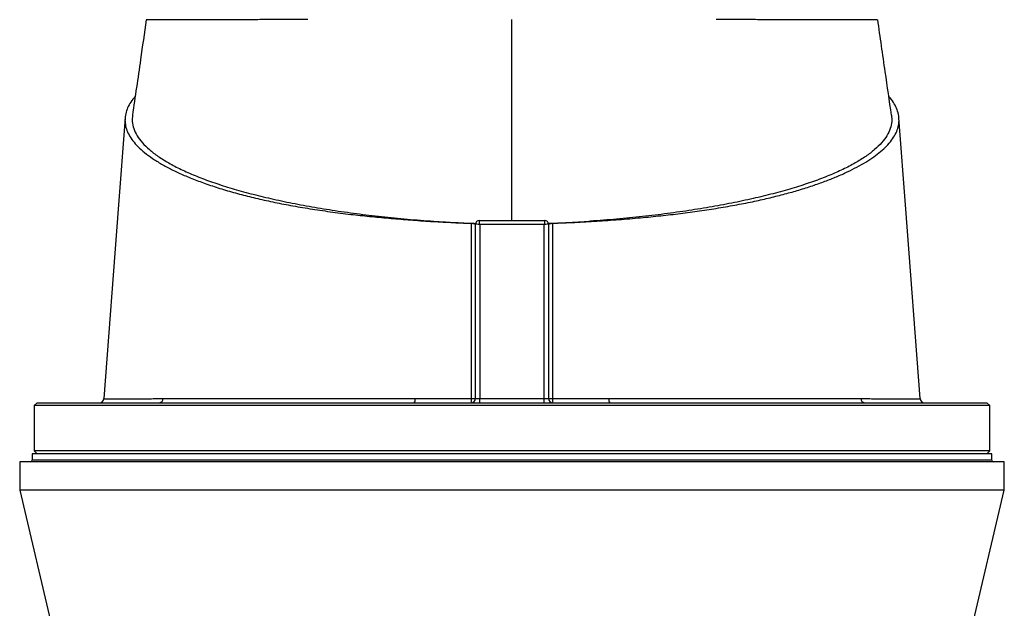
# Model space of a CAD drawing. Header units: millimetres. Extents: x 1228 to 2708, y 240 to 3424.
# Tile 5 of 7: x 1631 to 2306, y 2578 to 2981. Entities that reach past the tile are written whole.
import ezdxf

# ---------------------------------------------------------------- set-up
doc = ezdxf.new("R2010")
doc.units = ezdxf.units.MM

msp = doc.modelspace()

# ---------------------------------------------------------------- linework, layer by layer
at = {"color": 7, "linetype": 'Continuous', "lineweight": 25}
for p, q in [((1968.12, 2843.52), (1968.12, 2981.42)), ((1945.62, 2843.52), (1945.63, 2843.52)), ((1945.63, 2843.52), (1990.62, 2843.52)), ((1990.62, 2843.52), (1990.62, 2843.52)), ((1943.12, 2841.54), (1943.18, 2841.54)), ((1943.12, 2721.52), (1943.12, 2841.02)), ((1946.12, 2840.67), (1946.12, 2721.36)), ((1990.12, 2840.67), (1946.12, 2840.67)), ((1990.12, 2721.36), (1990.12, 2840.67)), ((1993.12, 2841.54), (1993.07, 2841.54)), ((1993.12, 2841.02), (1993.12, 2721.52)), ((1688.4, 2721.29), (1688.4, 2721.29)), ((1946.12, 2718.52), (1946.12, 2721.36)), ((1946.12, 2721.36), (1990.12, 2721.36)), ((1990.12, 2718.52), (1990.12, 2721.36)), ((2247.82, 2721.29), (2247.82, 2721.29)), ((1642.62, 2718.52), (1640.62, 2716.52)), ((1640.62, 2716.52), (1640.62, 2685.52)), ((2295.62, 2716.52), (1640.62, 2716.52)), ((1642.62, 2718.52), (2293.62, 2718.52)), ((2295.62, 2716.52), (2293.62, 2718.52)), ((2295.62, 2685.52), (2295.62, 2716.52)), ((1639.12, 2683.52), (1639.12, 2679.02)), ((2297.12, 2683.52), (1639.12, 2683.52)), ((1640.62, 2685.52), (1642.62, 2683.52)), ((2295.62, 2685.52), (1640.62, 2685.52)), ((2293.62, 2683.52), (2295.62, 2685.52)), ((2297.12, 2679.02), (2297.12, 2683.52)), ((1630.62, 2678.02), (1630.62, 2658.52)), ((2305.62, 2678.02), (1630.62, 2678.02)), ((2305.62, 2658.52), (2305.62, 2678.02)), ((1630.62, 2658.52), (1686.12, 2423.05)), ((2305.62, 2658.52), (1630.62, 2658.52)), ((2250.12, 2423.05), (2305.62, 2658.52))]:
    msp.add_line(p, q, dxfattribs=at)
at = {"color": 1, "linetype": 'Continuous', "lineweight": 25}
msp.add_line((2297.12, 2679.02), (1639.12, 2679.02), dxfattribs=at)
at = {"color": 7, "linetype": 'Continuous', "lineweight": 25, "flags": 128}
for points in [[(1702.87, 2913.88), (1698.14, 2851.16), (1688.33, 2721.3)], [(2247.91, 2721.3), (2238.11, 2851.16), (2233.38, 2913.88)]]:
    msp.add_lwpolyline(points, dxfattribs=at)
at = {"color": 7, "linetype": 'Continuous', "lineweight": 25}
for centre, radius, start, end in [((1945.62, 2841.02), 2.5, 90, 180), ((1945.63, 2841.02), 2.5, 90.03906, 179.88236), ((1990.62, 2841.02), 2.5, 0.11764, 89.96094), ((1990.62, 2841.02), 2.5, 0, 90), ((1685.34, 2721.52), 3, 270.09908, 355.91284), ((1726.24, 2721.28), 2.77, 274.41575, 0.37399), ((1897.49, 2720.74), 4.24, 328.39531, 9.22704), ((1940.12, 2721.52), 3, 270, 0), ((1931.04, 2720.76), 9.36, 346.14784, 4.50399), ((1941.02, 2804.19), 82.7, 269.54772, 271.45774), ((1996.12, 2721.52), 3, 180, 270), ((1995.23, 2804.19), 82.7, 268.54226, 270.45228), ((2005.21, 2720.76), 9.36, 175.49601, 193.85216), ((2038.76, 2720.74), 4.24, 170.77296, 211.60469), ((2210.01, 2721.28), 2.77, 179.62601, 265.58425), ((2250.91, 2721.52), 3, 183.87832, 269.98187), ((1638.12, 2679.02), 1, 270, 0), ((2298.12, 2679.02), 1, 180, 270)]:
    msp.add_arc(centre, radius, start, end, dxfattribs=at)
for centre, major_axis, ratio, start_param, end_param in [((1946.12, 2840.52), (-0.5, 3), 0.008488, 4.763336, 6.281773), ((1990.12, 2840.52), (0.5, 3), 0.008488, 0.001413, 1.519849), ((1946.12, 2841.02), (3, 0), 0.043613, 3.089233, 3.141593), ((1946.12, 2840.52), (3, -0.5), 0.050922, 1.579294, 3.097731), ((1990.12, 2840.52), (3, 0.5), 0.050922, 0.043862, 1.562299), ((1990.12, 2841.02), (3, 0), 0.043613, 0, 0.05236), ((1946.12, 2721.52), (3, 0), 0.052336, 3.141593, 4.712389), ((1990.12, 2721.52), (3, 0), 0.052336, 4.712389, 6.283185)]:
    msp.add_ellipse(centre, major_axis=major_axis, ratio=ratio, start_param=start_param, end_param=end_param, dxfattribs=at)
for points, knots in [([(1717.37, 2981.2), (1716.07, 2972.06), (1712.95, 2950.22), (1709.78, 2928.38), (1707.94, 2915.67)], [0, 0, 0, 0, 0.418192, 1, 1, 1, 1]), ([(1717.46, 2981.19), (1717.44, 2981.19), (1717.33, 2981.2), (1718.01, 2981.22), (1719.51, 2981.24), (1721.91, 2981.27), (1725.05, 2981.29), (1729.04, 2981.31), (1733.87, 2981.33), (1739.56, 2981.35), (1745.98, 2981.36), (1753.08, 2981.38), (1760.81, 2981.4), (1769.31, 2981.41), (1778.57, 2981.42), (1788.58, 2981.44), (1800.06, 2981.45), (1813.12, 2981.46), (1823.13, 2981.47), (1828.15, 2981.47)], [0, 0, 0, 0, 0.016237, 0.077065, 0.137842, 0.196443, 0.255088, 0.313689, 0.373997, 0.434354, 0.494662, 0.553169, 0.611722, 0.670229, 0.730437, 0.790694, 0.850902, 0.925265, 1, 1, 1, 1]), ([(2108.1, 2981.47), (2112.03, 2981.47), (2119.9, 2981.46), (2131.06, 2981.45), (2141.82, 2981.44), (2152.07, 2981.43), (2161.78, 2981.42), (2170.74, 2981.4), (2178.92, 2981.39), (2186.34, 2981.37), (2193.11, 2981.36), (2199.18, 2981.34), (2204.52, 2981.32), (2209, 2981.3), (2212.63, 2981.28), (2215.44, 2981.26), (2217.45, 2981.23), (2218.66, 2981.21), (2218.78, 2981.19), (2218.83, 2981.19)], [0, 0, 0, 0, 0.058395, 0.116835, 0.175231, 0.23532, 0.295458, 0.355547, 0.413988, 0.472474, 0.530915, 0.59105, 0.651234, 0.71137, 0.769867, 0.828408, 0.886905, 0.947098, 1, 1, 1, 1]), ([(2228.31, 2915.67), (2226.87, 2925.58), (2223.7, 2947.42), (2220.58, 2969.26), (2218.88, 2981.19)], [0, 0, 0, 0, 0.453567, 1, 1, 1, 1]), ([(1709.8, 2928.56), (1709.26, 2927.95), (1707.53, 2926.03), (1705.5, 2922.74), (1703.69, 2918.69), (1702.79, 2914.57), (1702.77, 2910.41), (1703.65, 2906.27), (1705.43, 2902.17), (1708.08, 2898.12), (1711.63, 2894.07), (1716.11, 2890.04), (1721.52, 2886.05), (1727.73, 2882.19), (1734.68, 2878.46), (1742.31, 2874.88), (1750.78, 2871.37), (1760.09, 2867.96), (1770.28, 2864.67), (1781.03, 2861.61), (1792.29, 2858.79), (1803.96, 2856.2), (1816.38, 2853.77), (1829.52, 2851.53), (1843.35, 2849.48), (1857.03, 2847.74), (1870.47, 2846.27), (1883.55, 2845.05), (1896.91, 2843.96), (1910.51, 2842.99), (1924.36, 2842.2), (1934.39, 2841.77), (1939.78, 2841.6), (1940.47, 2841.57)], [0, 0, 0, 0, 0.015787, 0.049791, 0.083769, 0.1187, 0.153659, 0.188589, 0.223099, 0.257635, 0.292144, 0.327668, 0.363222, 0.398746, 0.433107, 0.467493, 0.501853, 0.537246, 0.572669, 0.608057, 0.641458, 0.674891, 0.708292, 0.742901, 0.777546, 0.812157, 0.842385, 0.872636, 0.902876, 0.933728, 0.964594, 0.99543, 1, 1, 1, 1]), ([(1995.78, 2841.57), (2000.9, 2841.76), (2011.13, 2842.14), (2026.33, 2843.03), (2041.4, 2844.1), (2056.04, 2845.33), (2070.13, 2846.72), (2083.62, 2848.27), (2096.88, 2850.05), (2109.84, 2852.04), (2122.44, 2854.25), (2134.23, 2856.61), (2145.18, 2859.09), (2155.33, 2861.66), (2165.01, 2864.39), (2174.16, 2867.3), (2182.77, 2870.35), (2190.73, 2873.51), (2198.05, 2876.76), (2204.72, 2880.1), (2210.79, 2883.54), (2216.21, 2887.09), (2220.95, 2890.74), (2225.06, 2894.53), (2228.44, 2898.48), (2231.03, 2902.56), (2232.74, 2906.71), (2233.54, 2910.93), (2233.39, 2915.19), (2232.33, 2919.38), (2230.32, 2923.49), (2228.35, 2926.54), (2226.78, 2928.23), (2226.44, 2928.59)], [0, 0, 0, 0, 0.0337008, 0.0674068, 0.1015291, 0.1356516, 0.1677366, 0.1998453, 0.231927, 0.2650126, 0.2981284, 0.3312127, 0.3620665, 0.3929456, 0.4238011, 0.4555314, 0.4872863, 0.5190204, 0.5505563, 0.5821117, 0.6136474, 0.6459289, 0.678232, 0.710513, 0.7452321, 0.7799788, 0.8146979, 0.8504549, 0.886242, 0.9219994, 0.9562734, 0.990573, 1, 1, 1, 1]), ([(1708.01, 2915.67), (1707.87, 2914.25), (1707.56, 2911.19), (1708.65, 2906.51), (1710.94, 2901.64), (1714.54, 2896.82), (1719.36, 2892.08), (1725.42, 2887.44), (1732.68, 2882.91), (1741.11, 2878.51), (1750.66, 2874.28), (1761.3, 2870.22), (1772.97, 2866.36), (1785.62, 2862.71), (1799.2, 2859.29), (1813.64, 2856.11), (1828.88, 2853.2), (1844.84, 2850.55), (1861.45, 2848.2), (1878.65, 2846.14), (1896.32, 2844.37), (1908.45, 2843.45), (1914.51, 2842.99)], [0, 0, 0, 0, 0.043786, 0.094112, 0.14444, 0.194766, 0.245094, 0.295421, 0.345748, 0.396075, 0.446403, 0.496729, 0.547057, 0.597383, 0.647711, 0.698037, 0.748365, 0.798692, 0.849019, 0.899346, 0.949673, 1, 1, 1, 1]), ([(2228.24, 2915.67), (2228.38, 2914.25), (2228.69, 2911.19), (2227.6, 2906.51), (2225.31, 2901.64), (2221.71, 2896.82), (2216.89, 2892.08), (2210.83, 2887.44), (2203.57, 2882.91), (2195.14, 2878.51), (2185.59, 2874.28), (2174.95, 2870.22), (2163.28, 2866.36), (2150.63, 2862.71), (2137.05, 2859.29), (2122.61, 2856.11), (2107.37, 2853.2), (2091.41, 2850.55), (2074.8, 2848.2), (2057.6, 2846.14), (2039.93, 2844.37), (2027.8, 2843.45), (2021.74, 2842.99)], [0, 0, 0, 0, 0.043786, 0.094112, 0.14444, 0.194766, 0.245094, 0.295421, 0.345748, 0.396075, 0.446403, 0.496729, 0.547057, 0.597383, 0.647711, 0.698037, 0.748365, 0.798692, 0.849019, 0.899346, 0.949673, 1, 1, 1, 1]), ([(1914.51, 2842.99), (1916.07, 2842.88), (1919.45, 2842.66), (1925.53, 2842.29), (1932.87, 2841.92), (1939.13, 2841.67), (1942.53, 2841.56), (1943.12, 2841.54)], [0.01980077, 0.01980077, 0.01980077, 0.01980077, 0.02502604, 0.03025132, 0.03547659, 0.04070186, 0.04180218, 0.04180218, 0.04180218, 0.04180218]), ([(1993.12, 2841.54), (1993.47, 2841.55), (1994.15, 2841.57), (1995.73, 2841.63), (1997.86, 2841.7), (2000.54, 2841.81), (2003.22, 2841.93), (2005.89, 2842.05), (2008.55, 2842.19), (2011.2, 2842.33), (2013.85, 2842.48), (2016.49, 2842.64), (2019.12, 2842.81), (2020.87, 2842.93), (2021.74, 2842.99)], [0, 0, 0, 0, 0.0353324, 0.0706757, 0.1637007, 0.2566618, 0.3495751, 0.4424569, 0.5353236, 0.6281914, 0.7210767, 0.8139957, 0.9069647, 1, 1, 1, 1]), ([(1940.37, 2721.49), (1940.39, 2731.5), (1940.4, 2741.51), (1940.42, 2756.52), (1940.42, 2761.52), (1940.43, 2771.53), (1940.44, 2776.53), (1940.46, 2801.55), (1940.47, 2821.56), (1940.47, 2841.57)], [0, 0, 0, 0, 0.25, 0.25, 0.375, 0.375, 0.5, 0.5, 1, 1, 1, 1]), ([(1940.47, 2841.57), (1940.66, 2841.57), (1940.84, 2841.56), (1941.19, 2841.53), (1941.36, 2841.51), (1941.69, 2841.46), (1941.84, 2841.43), (1942.13, 2841.37), (1942.26, 2841.34), (1942.5, 2841.27), (1942.61, 2841.23), (1942.79, 2841.14), (1942.87, 2841.1), (1943, 2841.01), (1943.04, 2840.96), (1943.11, 2840.87), (1943.12, 2840.82), (1943.12, 2840.77)], [0, 0, 0, 0, 0.125, 0.125, 0.25, 0.25, 0.375, 0.375, 0.5, 0.5, 0.625, 0.625, 0.75, 0.75, 0.875, 0.875, 1, 1, 1, 1]), ([(1993.12, 2840.77), (1993.12, 2840.87), (1993.19, 2840.96), (1993.44, 2841.14), (1993.63, 2841.23), (1993.99, 2841.34), (1994.12, 2841.37), (1994.4, 2841.43), (1994.56, 2841.46), (1994.89, 2841.51), (1995.06, 2841.53), (1995.41, 2841.56), (1995.59, 2841.57), (1995.78, 2841.57)], [0, 0, 0, 0, 0.25, 0.25, 0.5, 0.5, 0.625, 0.625, 0.75, 0.75, 0.875, 0.875, 1, 1, 1, 1]), ([(1995.78, 2841.57), (1995.78, 2821.56), (1995.79, 2801.55), (1995.81, 2776.53), (1995.82, 2771.53), (1995.83, 2761.52), (1995.83, 2756.52), (1995.85, 2741.51), (1995.86, 2731.5), (1995.88, 2721.49)], [0, 0, 0, 0, 0.5, 0.5, 0.625, 0.625, 0.75, 0.75, 1, 1, 1, 1]), ([(1729.01, 2721.3), (1733.73, 2721.3), (1738.82, 2721.31), (1749.69, 2721.31), (1755.48, 2721.32), (1767.76, 2721.33), (1774.25, 2721.33), (1782.82, 2721.34), (1784.55, 2721.34), (1788.07, 2721.34), (1789.84, 2721.35), (1795.21, 2721.35), (1798.84, 2721.35), (1809.92, 2721.36), (1817.54, 2721.36), (1833.24, 2721.37), (1841.32, 2721.38), (1853.79, 2721.38), (1858.01, 2721.38), (1866.56, 2721.39), (1870.87, 2721.39), (1879.56, 2721.4), (1883.94, 2721.4), (1890.56, 2721.41), (1892.78, 2721.41), (1897.22, 2721.41), (1899.44, 2721.41), (1901.67, 2721.42)], [0, 0, 0, 0, 0.125, 0.125, 0.25, 0.25, 0.375, 0.375, 0.40625, 0.40625, 0.4375, 0.4375, 0.5, 0.5, 0.625, 0.625, 0.75, 0.75, 0.8125, 0.8125, 0.875, 0.875, 0.9375, 0.9375, 0.96875, 0.96875, 1, 1, 1, 1]), ([(1901.67, 2721.42), (1908.07, 2721.43), (1914.49, 2721.44), (1927.4, 2721.47), (1933.87, 2721.48), (1940.37, 2721.49)], [0, 0, 0, 0, 0.5, 0.5, 1, 1, 1, 1]), ([(1995.88, 2721.49), (2002.38, 2721.48), (2008.85, 2721.47), (2021.76, 2721.44), (2028.18, 2721.43), (2034.58, 2721.42)], [0, 0, 0, 0, 0.5, 0.5, 1, 1, 1, 1]), ([(2034.58, 2721.42), (2036.81, 2721.41), (2039.03, 2721.41), (2043.45, 2721.41), (2045.65, 2721.41), (2052.23, 2721.4), (2056.56, 2721.4), (2069.46, 2721.39), (2077.89, 2721.38), (2094.43, 2721.38), (2102.53, 2721.37), (2112.46, 2721.37), (2114.43, 2721.37), (2118.35, 2721.36), (2120.3, 2721.36), (2126.07, 2721.36), (2129.84, 2721.36), (2140.93, 2721.35), (2148.02, 2721.35), (2161.6, 2721.34), (2168.1, 2721.33), (2177.38, 2721.32), (2180.4, 2721.32), (2186.28, 2721.31), (2189.13, 2721.31), (2194.64, 2721.31), (2197.3, 2721.31), (2202.42, 2721.3), (2204.88, 2721.3), (2207.24, 2721.3)], [0, 0, 0, 0, 0.03125, 0.03125, 0.0625, 0.0625, 0.125, 0.125, 0.25, 0.25, 0.375, 0.375, 0.40625, 0.40625, 0.4375, 0.4375, 0.5, 0.5, 0.625, 0.625, 0.75, 0.75, 0.8125, 0.8125, 0.875, 0.875, 0.9375, 0.9375, 1, 1, 1, 1])]:
    msp.add_open_spline(points, degree=3, knots=knots, dxfattribs=at)
at = {"color": 1, "linetype": 'Continuous', "lineweight": 25}
for points, knots in [([(1688.4, 2721.29), (1688.39, 2721.29), (1688.37, 2721.29), (1688.88, 2721.29), (1689.88, 2721.29), (1691.38, 2721.29), (1693.37, 2721.29), (1695.87, 2721.29), (1698.9, 2721.29), (1702.42, 2721.29), (1706.22, 2721.29), (1710.18, 2721.29), (1714.22, 2721.29), (1718.59, 2721.29), (1723.47, 2721.3), (1727.09, 2721.3), (1729.01, 2721.3)], [0, 0, 0, 0, 0.043737, 0.119826, 0.195916, 0.272536, 0.349155, 0.427446, 0.505737, 0.584606, 0.663474, 0.728882, 0.794373, 0.860117, 0.925944, 1, 1, 1, 1]), ([(2207.24, 2721.3), (2208.93, 2721.3), (2212.31, 2721.3), (2217.01, 2721.29), (2221.41, 2721.29), (2225.66, 2721.29), (2229.68, 2721.29), (2233.45, 2721.29), (2236.79, 2721.29), (2239.74, 2721.29), (2242.25, 2721.29), (2244.33, 2721.29), (2245.96, 2721.29), (2247.19, 2721.29), (2247.88, 2721.29), (2247.84, 2721.29), (2247.82, 2721.29)], [0, 0, 0, 0, 0.065162, 0.130407, 0.1959, 0.261476, 0.334526, 0.407576, 0.481094, 0.554611, 0.6296, 0.704588, 0.780084, 0.855579, 0.950545, 1, 1, 1, 1])]:
    msp.add_open_spline(points, degree=3, knots=knots, dxfattribs=at)

doc.saveas('drawing.dxf')
